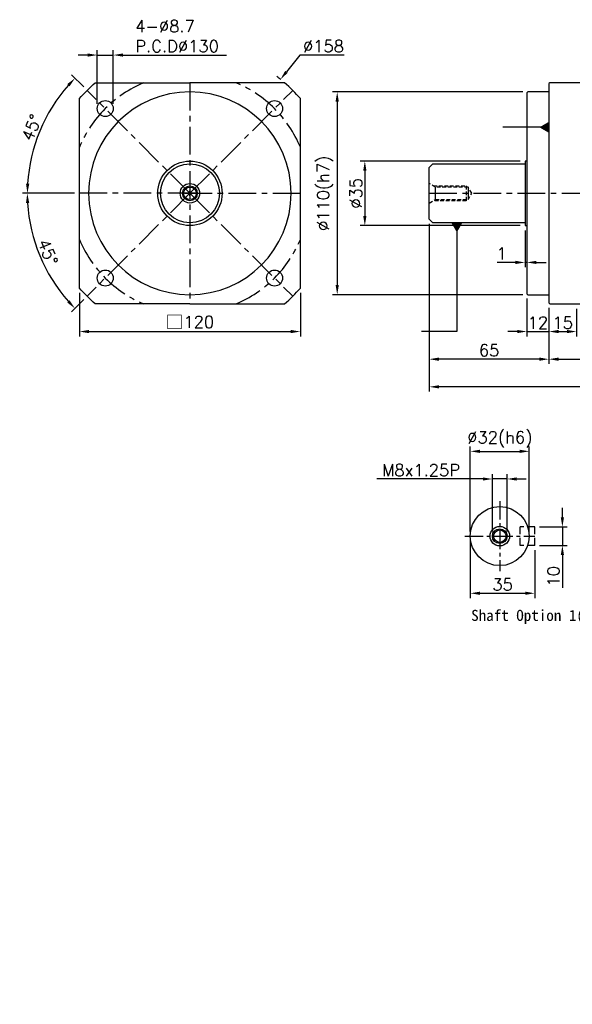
# Model space of a CAD drawing. Header units: millimetres. Extents: x -246 to 775, y -19 to 533.
# Tile 1 of 3: x -246 to 54, y -19 to 515. Entities that reach past the tile are written whole.
import ezdxf

# ---------------------------------------------------------------- set-up
doc = ezdxf.new("R2010")
doc.units = ezdxf.units.MM
doc.header["$LTSCALE"] = 4
doc.linetypes.add('CENTER', pattern=[2, 1.25, -0.25, 0.25, -0.25])
doc.linetypes.add('DASHED', pattern=[0.75, 0.5, -0.25])
for name, color, linetype in [('DIM', 6, 'Continuous'), ('MF120X1-012', 7, 'Continuous'), ('圖框', 7, 'Continuous')]:
    doc.layers.add(name, color=color, linetype=linetype)
doc.styles.get("Standard").update_dxf_attribs({"font": 'romans.shx'})
doc.dimstyles.new('R', dxfattribs={"dimscale": 2.6, "dimtxt": 2.5, "dimasz": 2, "dimexe": 1, "dimexo": 1, "dimgap": 0.6, "dimtad": 1, "dimtoh": 1, "dimdec": 4, "dimdsep": 46, "dimtxsty": 'Standard', "dimcen": 0.5, "dimdle": 1, "dimclrt": 7, "dimadec": 4, "dimazin": 2, "dimtfac": 1, "dimtdec": 4, "dimtofl": 0, "dimtmove": 0, "dimatfit": 3, "dimfxl": 0, "dimtolj": 1, "dimarcsym": 0})
doc.dimstyles.get("Standard").update_dxf_attribs({"dimscale": 2.6, "dimtxt": 2.5, "dimasz": 2, "dimexe": 1, "dimexo": 1, "dimgap": 0.6, "dimtad": 1, "dimdec": 4, "dimdsep": 46, "dimtxsty": 'Standard', "dimcen": 0.5, "dimdle": 1, "dimclrt": 7, "dimadec": 4, "dimazin": 2, "dimtfac": 1, "dimtdec": 4, "dimtofl": 0, "dimtmove": 0, "dimatfit": 3, "dimfxl": 0, "dimtolj": 1, "dimarcsym": 0})

# ---------------------------------------------------------------- blocks, each defined once
blk = doc.blocks.new('*D17')
at = {"layer": 'Defpoints', "color": 0, "ltscale": 2}
for p in [(-209.1, 476.72), (-229.7, 465), (-213.24, 420.86), (-153.24, 420.86), (-150.24, 420.86)]:
    blk.add_point(p, dxfattribs=at)
at = {"layer": '圖框', "color": 0, "lineweight": -2, "ltscale": 2}
for p, q in [((-210.94, 478.56), (-217.51, 485.12)), ((-215.84, 420.86), (-244.12, 420.86))]:
    blk.add_line(p, q, dxfattribs=at)
blk.add_arc((-153.24, 420.86), 88.28, 138.3753, 176.6247, dxfattribs=at)
at = {"layer": '圖框', "color": 0, "ltscale": 2}
for points in [[(-219.86, 480.1), (-218.6, 478.91), (-215.67, 483.28)], [(-240.5, 426.03), (-242.24, 426.08), (-241.52, 420.86)]]:
    blk.add_solid(points, dxfattribs=at)
at = {"layer": '圖框', "color": 7, "ltscale": 2, "insert": (-239.25, 456.48), "char_height": 6.5, "attachment_point": 5, "rotation": 67.5}
blk.add_mtext('\\A1;45°', dxfattribs=at)
blk = doc.blocks.new('*D18')
at = {"layer": 'Defpoints', "color": 0, "ltscale": 2}
for p in [(-213.24, 420.86), (-153.24, 420.86), (-150.24, 420.86), (-238.54, 398), (-209.1, 365)]:
    blk.add_point(p, dxfattribs=at)
at = {"layer": '圖框', "color": 0, "lineweight": -2, "ltscale": 2}
for p, q in [((-215.84, 420.86), (-244.15, 420.86)), ((-210.94, 363.16), (-217.52, 356.58))]:
    blk.add_line(p, q, dxfattribs=at)
blk.add_arc((-153.24, 420.86), 88.31, 183.3745, 221.6255, dxfattribs=at)
at = {"layer": '圖框', "color": 0, "ltscale": 2}
for points in [[(-242.26, 415.64), (-240.53, 415.69), (-241.55, 420.86)], [(-218.62, 362.8), (-219.88, 361.61), (-215.68, 358.42)]]:
    blk.add_solid(points, dxfattribs=at)
at = {"layer": '圖框', "color": 7, "ltscale": 2, "insert": (-230.38, 388.91), "char_height": 6.5, "attachment_point": 5, "rotation": 292.5}
blk.add_mtext('\\A1;45°', dxfattribs=at)
blk = doc.blocks.new('*D14')
at = {"layer": 'Defpoints', "color": 0, "ltscale": 2}
for p in [(-194.85, 495.86), (-203.55, 466.82), (-194.85, 466.82)]:
    blk.add_point(p, dxfattribs=at)
at = {"layer": '圖框', "color": 0, "lineweight": -2, "ltscale": 2}
for p, q in [((-203.55, 469.42), (-203.55, 498.46)), ((-194.85, 469.42), (-194.85, 498.46)), ((-208.75, 495.86), (-213.95, 495.86)), ((-203.55, 495.86), (-194.85, 495.86)), ((-189.65, 495.86), (-133.36, 495.86))]:
    blk.add_line(p, q, dxfattribs=at)
at = {"layer": '圖框', "color": 0, "ltscale": 2}
for points in [[(-208.75, 496.73), (-208.75, 494.99), (-203.55, 495.86)], [(-189.65, 496.73), (-189.65, 494.99), (-194.85, 495.86)]]:
    blk.add_solid(points, dxfattribs=at)
at = {"layer": '圖框', "color": 7, "ltscale": 2, "insert": (-182.89, 514.75), "char_height": 6.5, "attachment_point": 1}
blk.add_mtext('\\A1;4-%%C8.7\\PP.C.D%%C130', dxfattribs=at)
blk = doc.blocks.new('*D19')
at = {"layer": 'Defpoints', "color": 0, "ltscale": 2}
for p in [(-104.05, 482.67), (-202.43, 359.04)]:
    blk.add_point(p, dxfattribs=at)
at = {"layer": '圖框', "color": 0, "lineweight": -2, "ltscale": 2}
for p, q in [((-93.56, 495.86), (-100.81, 486.74)), ((-69.4, 495.86), (-93.56, 495.86)), ((-153.24, 419.56), (-153.24, 422.16)), ((-154.54, 420.86), (-151.94, 420.86))]:
    blk.add_line(p, q, dxfattribs=at)
blk.add_arc((-153.24, 420.86), 79, 51.3053, 53.373, dxfattribs=at)
at = {"layer": '圖框', "color": 0, "ltscale": 2}
blk.add_solid([(-101.49, 487.28), (-100.13, 486.2), (-104.05, 482.67)], dxfattribs=at)
at = {"layer": '圖框', "color": 7, "ltscale": 2, "insert": (-80.7, 500.67), "char_height": 6.5, "attachment_point": 5}
blk.add_mtext('\\A1;∅158', dxfattribs=at)
blk = doc.blocks.new('*D23')
at = {"color": 0, "lineweight": -2, "ltscale": 2}
for p, q in [((26.16, 438.36), (-60.84, 438.36)), ((-58.24, 433.16), (-58.24, 408.56)), ((26.16, 403.36), (-60.84, 403.36))]:
    blk.add_line(p, q, dxfattribs=at)
at = {"color": 0, "ltscale": 2}
for points in [[(-59.11, 433.16), (-57.37, 433.16), (-58.24, 438.36)], [(-59.11, 408.56), (-57.37, 408.56), (-58.24, 403.36)]]:
    blk.add_solid(points, dxfattribs=at)
at = {"layer": 'Defpoints', "color": 0, "ltscale": 2}
for p in [(28.76, 438.36), (-58.24, 403.36), (28.76, 403.36)]:
    blk.add_point(p, dxfattribs=at)
at = {"color": 7, "ltscale": 2, "insert": (-63.05, 420.86), "char_height": 6.5, "attachment_point": 5, "rotation": 90}
blk.add_mtext('\\A1;%%C35', dxfattribs=at)
blk = doc.blocks.new('*D24')
at = {"layer": 'Defpoints', "color": 0, "ltscale": 2}
for p in [(30.26, 475.86), (-73.24, 365.86), (30.26, 365.86)]:
    blk.add_point(p, dxfattribs=at)
at = {"layer": '圖框', "color": 0, "lineweight": -2, "ltscale": 2}
for p, q in [((27.66, 475.86), (-75.84, 475.86)), ((-73.24, 470.66), (-73.24, 371.06)), ((27.66, 365.86), (-75.84, 365.86))]:
    blk.add_line(p, q, dxfattribs=at)
at = {"layer": '圖框', "color": 0, "ltscale": 2}
for points in [[(-74.11, 470.66), (-72.37, 470.66), (-73.24, 475.86)], [(-74.11, 371.06), (-72.37, 371.06), (-73.24, 365.86)]]:
    blk.add_solid(points, dxfattribs=at)
at = {"layer": '圖框', "color": 7, "ltscale": 2, "insert": (-79.75, 420.86), "char_height": 6.5, "attachment_point": 5, "rotation": 90}
blk.add_mtext('\\A1;%%C110(h7)', dxfattribs=at)
blk = doc.blocks.new('*D25')
at = {"layer": 'Defpoints', "color": 0, "ltscale": 2}
for p in [(29.76, 366.36), (41.76, 361.36), (41.76, 345.86)]:
    blk.add_point(p, dxfattribs=at)
at = {"layer": '圖框', "color": 0, "lineweight": -2, "ltscale": 2}
for p, q in [((29.76, 363.76), (29.76, 343.26)), ((41.76, 358.76), (41.76, 343.26)), ((24.56, 345.86), (19.36, 345.86)), ((29.76, 345.86), (41.76, 345.86)), ((46.96, 345.86), (52.16, 345.86))]:
    blk.add_line(p, q, dxfattribs=at)
at = {"layer": '圖框', "color": 0, "ltscale": 2}
for points in [[(24.56, 346.73), (24.56, 344.99), (29.76, 345.86)], [(46.96, 346.73), (46.96, 344.99), (41.76, 345.86)]]:
    blk.add_solid(points, dxfattribs=at)
at = {"layer": '圖框', "color": 7, "ltscale": 2, "insert": (35.76, 350.67), "char_height": 6.5, "attachment_point": 5}
blk.add_mtext('\\A1;12', dxfattribs=at)
blk = doc.blocks.new('*D26')
at = {"layer": 'Defpoints', "color": 0, "ltscale": 2}
for p in [(41.76, 361.36), (56.76, 360.86), (56.76, 345.86)]:
    blk.add_point(p, dxfattribs=at)
at = {"layer": '圖框', "color": 0, "lineweight": -2, "ltscale": 2}
for p, q in [((41.76, 358.76), (41.76, 343.26)), ((56.76, 358.26), (56.76, 343.26)), ((46.96, 345.86), (51.56, 345.86))]:
    blk.add_line(p, q, dxfattribs=at)
at = {"layer": '圖框', "color": 0, "ltscale": 2}
for points in [[(46.96, 346.73), (46.96, 344.99), (41.76, 345.86)], [(51.56, 346.73), (51.56, 344.99), (56.76, 345.86)]]:
    blk.add_solid(points, dxfattribs=at)
at = {"layer": '圖框', "color": 7, "ltscale": 2, "insert": (49.26, 350.67), "char_height": 6.5, "attachment_point": 5}
blk.add_mtext('\\A1;15', dxfattribs=at)
blk = doc.blocks.new('*D27')
at = {"layer": 'Defpoints', "color": 0, "ltscale": 2}
for p in [(-23.24, 406.86), (41.76, 361.36), (-23.24, 330.86)]:
    blk.add_point(p, dxfattribs=at)
at = {"layer": '圖框', "color": 0, "lineweight": -2, "ltscale": 2}
for p, q in [((-23.24, 404.26), (-23.24, 328.26)), ((41.76, 358.76), (41.76, 328.26)), ((36.56, 330.86), (-18.04, 330.86))]:
    blk.add_line(p, q, dxfattribs=at)
at = {"layer": '圖框', "color": 0, "ltscale": 2}
for points in [[(-18.04, 331.73), (-18.04, 329.99), (-23.24, 330.86)], [(36.56, 331.73), (36.56, 329.99), (41.76, 330.86)]]:
    blk.add_solid(points, dxfattribs=at)
at = {"layer": '圖框', "color": 7, "ltscale": 2, "insert": (9.26, 335.67), "char_height": 6.5, "attachment_point": 5}
blk.add_mtext('\\A1;65', dxfattribs=at)
blk = doc.blocks.new('*D28')
at = {"layer": 'Defpoints', "color": 0, "ltscale": 2}
for p in [(41.76, 361.36), (110.76, 361.36), (110.76, 330.86)]:
    blk.add_point(p, dxfattribs=at)
at = {"layer": '圖框', "color": 0, "lineweight": -2, "ltscale": 2}
for p, q in [((41.76, 358.76), (41.76, 328.26)), ((110.76, 358.76), (110.76, 328.26)), ((46.96, 330.86), (105.56, 330.86))]:
    blk.add_line(p, q, dxfattribs=at)
at = {"layer": '圖框', "color": 0, "ltscale": 2}
for points in [[(46.96, 331.73), (46.96, 329.99), (41.76, 330.86)], [(105.56, 331.73), (105.56, 329.99), (110.76, 330.86)]]:
    blk.add_solid(points, dxfattribs=at)
at = {"layer": '圖框', "color": 7, "ltscale": 2, "insert": (76.26, 335.67), "char_height": 6.5, "attachment_point": 5}
blk.add_mtext('\\A1;69', dxfattribs=at)
blk = doc.blocks.new('*D30')
at = {"layer": 'Defpoints', "color": 0, "ltscale": 2}
for p in [(-23.24, 406.86), (221.96, 361.86), (-23.24, 315.86)]:
    blk.add_point(p, dxfattribs=at)
at = {"layer": '圖框', "color": 0, "lineweight": -2, "ltscale": 2}
for p, q in [((-23.24, 404.26), (-23.24, 313.26)), ((221.96, 359.26), (221.96, 313.26)), ((216.76, 315.86), (-18.04, 315.86))]:
    blk.add_line(p, q, dxfattribs=at)
at = {"layer": '圖框', "color": 0, "ltscale": 2}
for points in [[(-18.04, 316.73), (-18.04, 314.99), (-23.24, 315.86)], [(216.76, 316.73), (216.76, 314.99), (221.96, 315.86)]]:
    blk.add_solid(points, dxfattribs=at)
at = {"layer": '圖框', "color": 7, "ltscale": 2, "insert": (99.36, 320.67), "char_height": 6.5, "attachment_point": 5}
blk.add_mtext('\\A1;245.2', dxfattribs=at)
blk = doc.blocks.new('*D31')
at = {"layer": 'Defpoints', "color": 0, "ltscale": 2}
for p in [(31.06, 280.86), (-0.94, 234.86), (31.06, 234.86)]:
    blk.add_point(p, dxfattribs=at)
at = {"layer": '圖框', "color": 0, "lineweight": -2, "ltscale": 2}
for p, q in [((-0.94, 237.46), (-0.94, 283.46)), ((31.06, 237.46), (31.06, 283.46)), ((4.26, 280.86), (25.86, 280.86))]:
    blk.add_line(p, q, dxfattribs=at)
at = {"layer": '圖框', "color": 0, "ltscale": 2}
for points in [[(4.26, 281.73), (4.26, 279.99), (-0.94, 280.86)], [(25.86, 281.73), (25.86, 279.99), (31.06, 280.86)]]:
    blk.add_solid(points, dxfattribs=at)
at = {"layer": '圖框', "color": 7, "ltscale": 2, "insert": (15.06, 287.37), "char_height": 6.5, "attachment_point": 5}
blk.add_mtext('\\A1;%%C32(h6)', dxfattribs=at)
blk = doc.blocks.new('*D32')
at = {"layer": 'Defpoints', "color": 0, "ltscale": 2}
for p in [(19.06, 265.86), (11.06, 234.86), (19.06, 234.86)]:
    blk.add_point(p, dxfattribs=at)
at = {"layer": '圖框', "color": 0, "lineweight": -2, "ltscale": 2}
for p, q in [((11.06, 237.46), (11.06, 268.46)), ((19.06, 237.46), (19.06, 268.46)), ((5.86, 265.86), (-51.69, 265.86)), ((19.06, 265.86), (11.06, 265.86)), ((24.26, 265.86), (29.46, 265.86))]:
    blk.add_line(p, q, dxfattribs=at)
at = {"layer": '圖框', "color": 0, "ltscale": 2}
for points in [[(5.86, 266.73), (5.86, 264.99), (11.06, 265.86)], [(24.26, 266.73), (24.26, 264.99), (19.06, 265.86)]]:
    blk.add_solid(points, dxfattribs=at)
at = {"layer": '圖框', "color": 7, "ltscale": 2, "insert": (-27.69, 270.67), "char_height": 6.5, "attachment_point": 5}
blk.add_mtext('\\A1;M8x1.25P', dxfattribs=at)
blk = doc.blocks.new('*D33')
at = {"layer": 'Defpoints', "color": 0, "ltscale": 2}
for p in [(34.06, 239.86), (34.06, 229.86), (49.06, 229.86)]:
    blk.add_point(p, dxfattribs=at)
at = {"layer": '圖框', "color": 0, "lineweight": -2, "ltscale": 2}
for p, q in [((49.06, 245.06), (49.06, 250.26)), ((36.66, 239.86), (51.66, 239.86)), ((49.06, 239.86), (49.06, 229.86)), ((36.66, 229.86), (51.66, 229.86)), ((49.06, 224.66), (49.06, 206.74))]:
    blk.add_line(p, q, dxfattribs=at)
at = {"layer": '圖框', "color": 0, "ltscale": 2}
for points in [[(48.19, 245.06), (49.93, 245.06), (49.06, 239.86)], [(48.19, 224.66), (49.93, 224.66), (49.06, 229.86)]]:
    blk.add_solid(points, dxfattribs=at)
at = {"layer": '圖框', "color": 7, "ltscale": 2, "insert": (44.25, 213.1), "char_height": 6.5, "attachment_point": 5, "rotation": 90}
blk.add_mtext('\\A1;10', dxfattribs=at)
blk = doc.blocks.new('*D34')
at = {"layer": 'Defpoints', "color": 0, "ltscale": 2}
for p in [(-0.94, 234.86), (34.06, 229.86), (34.06, 203.86)]:
    blk.add_point(p, dxfattribs=at)
at = {"layer": '圖框', "color": 0, "lineweight": -2, "ltscale": 2}
for p, q in [((-0.94, 232.26), (-0.94, 201.26)), ((34.06, 227.26), (34.06, 201.26)), ((4.26, 203.86), (28.86, 203.86))]:
    blk.add_line(p, q, dxfattribs=at)
at = {"layer": '圖框', "color": 0, "ltscale": 2}
for points in [[(4.26, 204.73), (4.26, 202.99), (-0.94, 203.86)], [(28.86, 204.73), (28.86, 202.99), (34.06, 203.86)]]:
    blk.add_solid(points, dxfattribs=at)
at = {"layer": '圖框', "color": 7, "ltscale": 2, "insert": (16.56, 208.67), "char_height": 6.5, "attachment_point": 5}
blk.add_mtext('\\A1;35', dxfattribs=at)
blk = doc.blocks.new('*D16')
at = {"color": 0, "lineweight": -2}
for p, q in [((-213.24, 366.87), (-213.24, 343.26)), ((-93.24, 366.87), (-93.24, 343.26)), ((-208.04, 345.86), (-98.44, 345.86))]:
    blk.add_line(p, q, dxfattribs=at)
at = {"color": 0}
for points in [[(-208.04, 346.73), (-208.04, 344.99), (-213.24, 345.86)], [(-98.44, 346.73), (-98.44, 344.99), (-93.24, 345.86)]]:
    blk.add_solid(points, dxfattribs=at)
at = {"layer": 'Defpoints', "color": 0}
for p in [(-213.24, 369.47), (-93.24, 369.47), (-93.24, 345.86)]:
    blk.add_point(p, dxfattribs=at)
at = {"color": 7, "insert": (-153.24, 350.94), "char_height": 6.5, "attachment_point": 5}
blk.add_mtext('\\A1;{\\fPMingLiU|b0|i0|c136|p18;\\H1.083x;\\C0;□}120', dxfattribs=at)
blk = doc.blocks.new('*D42')
at = {"layer": 'Defpoints', "color": 0, "ltscale": 2}
for p in [(28.76, 403.36), (29.76, 403.36), (28.76, 383.36)]:
    blk.add_point(p, dxfattribs=at)
at = {"layer": '圖框', "color": 0, "lineweight": -2, "ltscale": 2}
for p, q in [((28.76, 400.76), (28.76, 380.76)), ((29.76, 400.76), (29.76, 380.76)), ((23.56, 383.36), (13.69, 383.36)), ((29.76, 383.36), (28.76, 383.36)), ((34.96, 383.36), (40.16, 383.36))]:
    blk.add_line(p, q, dxfattribs=at)
at = {"layer": '圖框', "color": 0, "ltscale": 2}
for points in [[(23.56, 384.23), (23.56, 382.49), (28.76, 383.36)], [(34.96, 384.23), (34.96, 382.49), (29.76, 383.36)]]:
    blk.add_solid(points, dxfattribs=at)
at = {"layer": '圖框', "color": 7, "ltscale": 2, "insert": (16.03, 388.17), "char_height": 6.5, "attachment_point": 5}
blk.add_mtext('\\A1;1', dxfattribs=at)

msp = doc.modelspace()

# ---------------------------------------------------------------- linework, layer by layer
at = {"color": 0, "linetype": 'CENTER', "ltscale": 3}
for p, q in [((-153.24107, 480.85867), (-153.24107, 360.85867)), ((-153.24107, 420.85867), (-209.10251, 476.7201)), ((-153.24107, 420.85867), (-97.37964, 476.7201)), ((-150.24107, 420.85867), (-213.24107, 420.85867)), ((-153.24107, 420.85867), (-209.10251, 364.99723)), ((-156.24107, 420.85867), (-93.24107, 420.85867)), ((-153.24107, 420.85867), (-97.37964, 364.99723)), ((-23.24107, 420.85867), (214.95893, 420.85867))]:
    msp.add_line(p, q, dxfattribs=at)
at = {"color": 0}
for p, q in [((42.25893, 480.85867), (41.75893, 480.35867)), ((110.25893, 480.85867), (42.25893, 480.85867)), ((30.25893, 475.85867), (29.75893, 475.35867)), ((41.75893, 475.85867), (30.25893, 475.85867)), ((41.75893, 480.35867), (41.75893, 361.35867)), ((29.75893, 475.35867), (29.75893, 366.35867)), ((29.75893, 438.35867), (28.75893, 438.35867)), ((28.75893, 438.35867), (28.75893, 403.35867)), ((-23.24107, 434.85867), (-21.24107, 436.85867)), ((-23.24107, 406.85867), (-23.24107, 434.85867)), ((-21.24107, 436.85867), (28.75893, 436.85867)), ((-19.95018, 424.25867), (-19.95018, 417.45867)), ((-2.1521, 424.25867), (-2.1521, 417.45867)), ((-21.24107, 404.85867), (-23.24107, 406.85867)), ((28.75893, 404.85867), (-21.24107, 404.85867)), ((28.75893, 403.35867), (29.75893, 403.35867)), ((29.75893, 366.35867), (30.25893, 365.85867)), ((30.25893, 365.85867), (41.75893, 365.85867)), ((41.75893, 361.35867), (42.25893, 360.85867)), ((42.25893, 360.85867), (110.25893, 360.85867))]:
    msp.add_line(p, q, dxfattribs=at)
for points in [[(-153.24107, 360.85867), (-204.63173, 360.85867, -0.038587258), (-213.24107, 369.46801), (-213.24107, 472.24933, -0.038587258), (-204.63173, 480.85867), (-153.24107, 480.85867)], [(-153.24107, 360.85867), (-101.85041, 360.85867, 0.038587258), (-93.24107, 369.46801), (-93.24107, 472.24933, 0.038587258), (-101.85041, 480.85867), (-153.24107, 480.85867)]]:
    msp.add_lwpolyline(points, format="xyb", dxfattribs=at)
at = {"color": 0, "linetype": 'DASHED'}
for points in [[(-23.24107, 415.55867), (-19.95018, 417.45867), (-2.1521, 417.45867), (-0.18911, 420.85867), (-2.1521, 424.25867), (-19.95018, 424.25867), (-23.24107, 426.15867)], [(-20.98941, 424.85867), (-3.24107, 424.85867), (-3.24107, 416.85867), (-20.98941, 416.85867)]]:
    msp.add_lwpolyline(points, dxfattribs=at)
at = {"color": 0}
for centre, radius in [((-199.20301, 466.82061), 4.35), ((-107.27913, 466.82061), 4.35), ((-153.24107, 420.85867), 16), ((-153.24107, 420.85867), 5.3), ((-153.24107, 420.85867), 4), ((-153.24107, 420.85867), 3.4), ((-199.20301, 374.89673), 4.35), ((-107.27913, 374.89673), 4.35)]:
    msp.add_circle(centre, radius, dxfattribs=at)
msp.add_circle((-153.24107, 420.85867), 17.5)
at = {"color": 0, "linetype": 'CENTER', "ltscale": 3}
for start, end in [(112.6198649, 157.3801351), (22.6198649, 67.3801351), (202.6198649, 247.3801351), (292.6198649, 337.3801351)]:
    msp.add_arc((-153.24107, 420.85867), 65, start, end, dxfattribs=at)
at = {"color": 0}
for start, end in [(90, 270), (270, 90)]:
    msp.add_arc((-153.24107, 420.85867), 55, start, end, dxfattribs=at)
at = {"layer": 'MF120X1-012', "color": 0, "linetype": 'CENTER', "ltscale": 2}
for p, q in [((15.05849, 253.85867), (15.05849, 215.85867)), ((-3.94151, 234.85867), (34.05849, 234.85867))]:
    msp.add_line(p, q, dxfattribs=at)
at = {"layer": 'MF120X1-012', "color": 0, "linetype": 'DASHED', "ltscale": 2}
for p, q in [((26.05849, 229.85867), (26.05849, 239.85867)), ((34.05849, 239.85867), (26.05849, 239.85867)), ((34.05849, 229.85867), (34.05849, 239.85867)), ((34.05849, 229.85867), (26.05849, 229.85867))]:
    msp.add_line(p, q, dxfattribs=at)
at = {"layer": 'MF120X1-012', "color": 0, "ltscale": 2}
for radius in [16, 5.3, 4, 3.4]:
    msp.add_circle((15.05849, 234.85867), radius, dxfattribs=at)

# ---------------------------------------------------------------- texts
at = {"color": 0, "insert": (-0.48264, 194.85867), "char_height": 6, "width": 93.6270546, "attachment_point": 1}
msp.add_mtext('{\\fDFKai-SB|b1|i0|c0|p65;Shaft Option 1(K)}', dxfattribs=at)
at = {"layer": 'DIM', "color": 7, "char_height": 3.125, "width": 2, "attachment_point": 9}
for insert in [(11.83562, -4.02947), (39.87101, -19.14713)]:
    msp.add_mtext('\\A1;', dxfattribs=dict(at, insert=insert))

# ---------------------------------------------------------------- dimensions: what is measured, and where the dimension line sits
at = {"color": 0, "ltscale": 2}
dim = msp.add_linear_dim(base=(-58.24107, 403.35867), p1=(28.75893, 438.35867), p2=(28.75893, 403.35867), angle=90, text='%%C<>', dimstyle='Standard', override={"dimtmove": 0}, dxfattribs=at)
dim.commit()
dim.dimension.update_dxf_attribs({"geometry": '*D23', "text_midpoint": (-63.05107, 420.85867)})
at = {"color": 0}
dim = msp.add_linear_dim(base=(-93.24107, 345.85867), p1=(-213.24107, 369.46801), p2=(-93.24107, 369.46801), text='{\\fPMingLiU|b0|i0|c136|p18;\\H1.083x;\\C0;□}<>', dimstyle='Standard', dxfattribs=at)
dim.commit()
dim.dimension.update_dxf_attribs({"geometry": '*D16', "text_midpoint": (-153.24107, 345.85867), "dimtype": 160})
at = {"layer": '圖框', "color": 0, "ltscale": 2}
for base, p1, p2, text, picture, middle in [((-194.85301, 495.85867), (-203.55301, 466.82061), (-194.85301, 466.82061), '4-%%C<>\\PP.C.D%%C130', '*D14', (-158.90492, 495.85867)), ((19.05849, 265.85867), (11.05849, 234.85867), (19.05849, 234.85867), 'M<>x1.25P', '*D32', (-27.68504, 265.85867))]:
    dim = msp.add_linear_dim(base=base, p1=p1, p2=p2, text=text, dimstyle='Standard', override={"dimtofl": 1}, dxfattribs=at)
    dim.commit()
    dim.dimension.update_dxf_attribs({"geometry": picture, "text_midpoint": middle, "dimtype": 160})
dim = msp.add_diameter_dim_2p(p1=(-202.43339, 359.04349), p2=(-104.04876, 482.67385), dimstyle='R', dxfattribs=at)
dim.commit()
dim.dimension.update_dxf_attribs({"geometry": '*D19', "text_midpoint": (-80.6987, 495.85867), "dimtype": 163})
for base, line1, line2, picture, middle in [((-229.69636, 465.00015), ((-150.24107, 420.85867), (-213.24107, 420.85867)), ((-153.24107, 420.85867), (-209.10251, 476.7201)), '*D17', (-239.24775, 456.4838)), ((-238.53715, 398.00365), ((-153.24107, 420.85867), (-209.10251, 364.99723)), ((-150.24107, 420.85867), (-213.24107, 420.85867)), '*D18', (-230.3804, 388.90652))]:
    dim = msp.add_angular_dim_2l(base=base, line1=line1, line2=line2, dimstyle='Standard', dxfattribs=at)
    dim.commit()
    dim.dimension.update_dxf_attribs({"geometry": picture, "text_midpoint": middle})
dim = msp.add_linear_dim(base=(-73.24107, 365.85867), p1=(30.25893, 475.85867), p2=(30.25893, 365.85867), angle=90, text='%%C<>(h7)', dimstyle='Standard', override={"dimtmove": 0}, dxfattribs=at)
dim.commit()
dim.dimension.update_dxf_attribs({"geometry": '*D24', "text_midpoint": (-73.24107, 420.85867), "dimtype": 160})
for base, p1, p2, picture, middle in [((-23.24107, 330.85867), (41.75893, 361.35867), (-23.24107, 406.85867), '*D27', (9.25893, 335.66867)), ((-23.24107, 315.85867), (221.95893, 361.85867), (-23.24107, 406.85867), '*D30', (99.35893, 320.66867)), ((110.75893, 330.85867), (41.75893, 361.35867), (110.75893, 361.35867), '*D28', (76.25893, 335.66867)), ((34.05849, 203.85867), (-0.94151, 234.85867), (34.05849, 229.85867), '*D34', (16.55849, 208.66867))]:
    dim = msp.add_linear_dim(base=base, p1=p1, p2=p2, dimstyle='Standard', dxfattribs=at)
    dim.commit()
    dim.dimension.update_dxf_attribs({"geometry": picture, "text_midpoint": middle})
for base, p1, p2, picture, middle in [((28.75893, 383.35867), (29.75893, 403.35867), (28.75893, 403.35867), '*D42', (16.02512, 388.16867)), ((56.75893, 345.85867), (41.75893, 361.35867), (56.75893, 360.85867), '*D26', (49.25893, 350.66867))]:
    dim = msp.add_linear_dim(base=base, p1=p1, p2=p2, dimstyle='Standard', override={"dimtofl": 1}, dxfattribs=at)
    dim.commit()
    dim.dimension.update_dxf_attribs({"geometry": picture, "text_midpoint": middle})
dim = msp.add_linear_dim(base=(41.75893, 345.85867), p1=(29.75893, 366.35867), p2=(41.75893, 361.35867), dimstyle='Standard', override={"dimtofl": 1}, dxfattribs=at)
dim.commit()
dim.dimension.update_dxf_attribs({"geometry": '*D25', "text_midpoint": (35.75893, 345.85867), "dimtype": 160})
dim = msp.add_linear_dim(base=(31.05849, 280.85867), p1=(-0.94151, 234.85867), p2=(31.05849, 234.85867), text='%%C<>(h6)', dimstyle='Standard', dxfattribs=at)
dim.commit()
dim.dimension.update_dxf_attribs({"geometry": '*D31', "text_midpoint": (15.05849, 280.85867), "dimtype": 160})
dim = msp.add_linear_dim(base=(49.05849, 229.85867), p1=(34.05849, 239.85867), p2=(34.05849, 229.85867), angle=90, dimstyle='Standard', override={"dimtofl": 1}, dxfattribs=at)
dim.commit()
dim.dimension.update_dxf_attribs({"geometry": '*D33', "text_midpoint": (44.24849, 213.10105)})

# ---------------------------------------------------------------- leaders
at = {"layer": 'DIM', "color": 0}
for points, override in [([(41.75893, 456.66181), (16.75893, 456.66181)], {"dimgap": 0.6, "dimtad": 0, "dimldrblk": 'DatumFilled'}), ([(-8.24107, 404.85867), (-8.24107, 345.85867), (-27.5431, 345.85867)], {"dimldrblk": 'DatumFilled'})]:
    msp.add_leader(points, dimstyle='Standard', override=override, dxfattribs=at)

doc.saveas('drawing.dxf')
